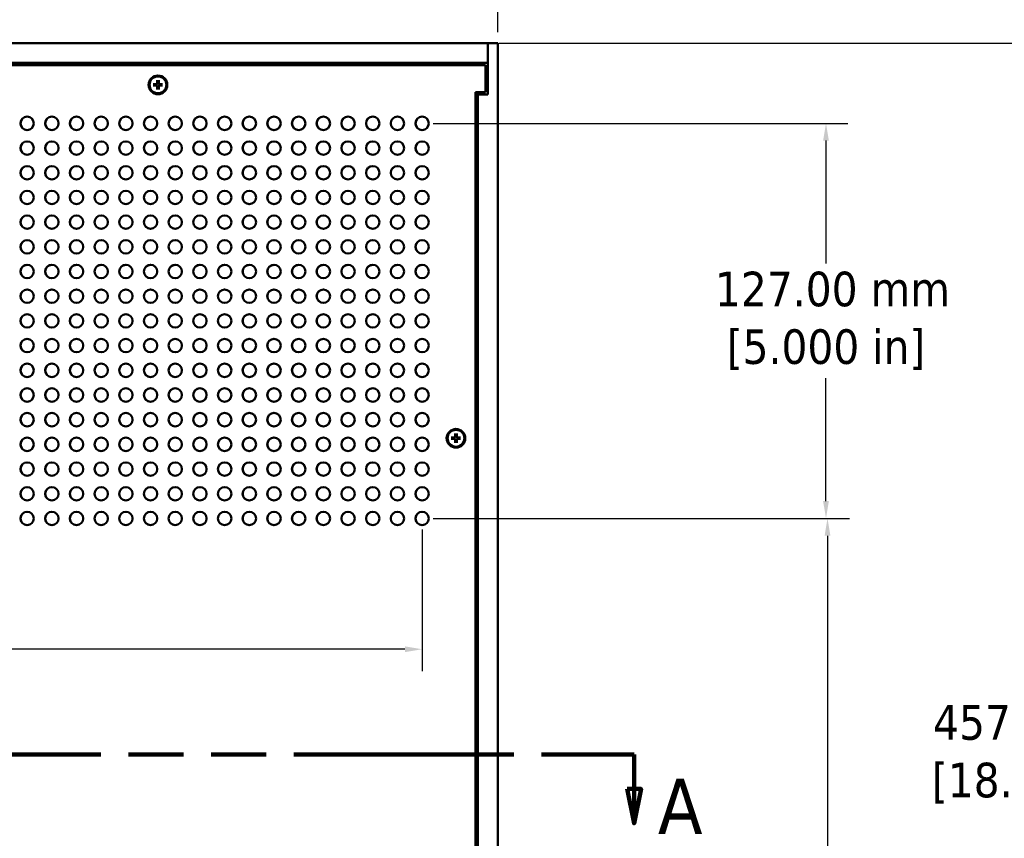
# Model space of a CAD drawing. Header units: millimetres. Extents: x 6 to 1913, y 34 to 1208.
# Tile 8 of 19: x 466 to 783, y 660 to 923. Entities that reach past the tile are written whole.
import ezdxf

# ---------------------------------------------------------------- set-up
doc = ezdxf.new("R2010")
doc.units = ezdxf.units.MM
doc.header["$LTSCALE"] = 2.222222
doc.linetypes.add('DOUBLE_DASH_CHAIN', pattern=[1.2403, 0.6614, -0.0827, 0.1654, -0.0827, 0.1654, -0.0827])
for name, color, linetype, lineweight in [('Dimension (ANSI)', 7, 'Continuous', 25), ('Section Line (ANSI)', 7, 'DOUBLE_DASH_CHAIN', 100), ('Visible (ANSI)', 7, 'Continuous', 50)]:
    doc.layers.add(name, color=color, linetype=linetype, lineweight=lineweight)
doc.styles.add('Label Text (ANSI)', font='tahoma.ttf')
doc.styles.add('Note Text (ANSI)', font='tahoma.ttf')
doc.dimstyles.new('Default - mm (ANSI)', dxfattribs={"dimscale": 2.222222, "dimtxt": 5, "dimasz": 2.5, "dimexe": 3.175, "dimexo": 1.6002, "dimgap": 0.8, "dimtad": 0, "dimtih": 1, "dimtoh": 1, "dimrnd": 1e-08, "dimzin": 0, "dimdsep": 46, "dimtxsty": 'Note Text (ANSI)', "dimcen": 0.09, "dimdle": 10, "dimclrd": 256, "dimclre": 256, "dimclrt": 256, "dimadec": 1, "dimazin": 0, "dimtfac": 0.6096, "dimtofl": 0, "dimtmove": 0, "dimatfit": 3, "dimldrblk": 'Filled-1', "dimfxl": 1, "dimtolj": 1, "dimtzin": 0, "dimlwd": -1, "dimlwe": -1, "dimarcsym": 0})

# ---------------------------------------------------------------- blocks, each defined once
blk = doc.blocks.new('2dTransSection0')
at = {"layer": 'Section Line (ANSI)', "linetype": 'DOUBLE_DASH_CHAIN', "ltscale": 21.683552}
blk.add_line((70.12, 309.17), (298.67, 309.17), dxfattribs=at)
at = {"layer": 'Section Line (ANSI)', "linetype": 'Continuous'}
for p, q in [((285.27, 309.17), (298.67, 309.17)), ((298.67, 309.17), (298.67, 304.17)), ((297.67, 304.17), (298.67, 299.17)), ((299.67, 304.17), (297.67, 304.17)), ((298.67, 304.17), (298.67, 299.17)), ((298.67, 299.17), (299.67, 304.17))]:
    blk.add_line(p, q, dxfattribs=at)
at = {"layer": 'Section Line (ANSI)', "linetype": 'Continuous', "flags": 128}
blk.add_lwpolyline([(297.67, 304.17), (298.67, 299.17), (299.67, 304.17), (297.67, 304.17)], dxfattribs=at)
at = {"layer": 'Section Line (ANSI)'}
blk.add_solid([(297.67, 304.17), (298.67, 299.17), (299.67, 304.17), (297.67, 304.17)], dxfattribs=at)
at = {"layer": 'Section Line (ANSI)', "insert": (302.11, 297.67), "char_height": 8, "attachment_point": 7, "style": 'Label Text (ANSI)'}
blk.add_mtext('A', dxfattribs=at)
blk = doc.blocks.new('*D16')
at = {"layer": 'Defpoints', "color": 0, "transparency": 16777216}
for p in [(616.68, 915.65), (795.55, 915.65), (650.33, 458.45)]:
    blk.add_point(p, dxfattribs=at)
at = {"layer": 'Dimension (ANSI)', "transparency": 16777216}
for p, q in [((620.23, 915.65), (802.61, 915.65)), ((795.55, 910.09), (795.55, 705.47)), ((795.55, 464), (795.55, 668.63)), ((653.89, 458.45), (802.61, 458.45))]:
    blk.add_line(p, q, dxfattribs=at)
for points in [[(794.62, 910.09), (796.48, 910.09), (795.55, 915.65)], [(794.62, 464), (796.48, 464), (795.55, 458.45)]]:
    blk.add_solid(points, dxfattribs=at)
at = {"layer": 'Dimension (ANSI)', "transparency": 16777216, "insert": (795.55, 687.05), "char_height": 11.1111, "attachment_point": 5, "style": 'Note Text (ANSI)'}
blk.add_mtext('\\A1; 457.20 mm\\P[18.000 in]', dxfattribs=at)
blk = doc.blocks.new('Filled-1')
at = {"color": 0}
for p, q in [((0, 0), (-1, 0.333)), ((-1, 0.333), (-1, -0.333)), ((-1, 0), (0, 0)), ((-1, -0.333), (0, 0))]:
    blk.add_line(p, q, dxfattribs=at)
at = {"color": 0, "flags": 128}
blk.add_lwpolyline([(-1, -0.333), (0, 0), (-1, 0.333), (-1, -0.333)], dxfattribs=at)
at = {"color": 0}
blk.add_solid([(-1, -0.333), (0, 0), (-1, 0.333), (-1, -0.333)], dxfattribs=at)
blk = doc.blocks.new('*D17')
at = {"layer": 'Defpoints', "color": 0, "transparency": 16777216}
for p in [(198.2, 964.54), (198.2, 915.65), (619.85, 915.65)]:
    blk.add_point(p, dxfattribs=at)
at = {"layer": 'Dimension (ANSI)', "transparency": 16777216}
for p, q in [((198.2, 919.2), (198.2, 971.59)), ((619.85, 919.2), (619.85, 971.59)), ((203.76, 964.54), (469.22, 964.54)), ((614.3, 964.54), (553.38, 964.54))]:
    blk.add_line(p, q, dxfattribs=at)
for points in [[(203.76, 965.46), (203.76, 963.61), (198.2, 964.54)], [(614.3, 965.46), (614.3, 963.61), (619.85, 964.54)]]:
    blk.add_solid(points, dxfattribs=at)
at = {"layer": 'Dimension (ANSI)', "transparency": 16777216, "insert": (511.3, 964.54), "char_height": 11.1111, "attachment_point": 5, "style": 'Note Text (ANSI)'}
blk.add_mtext('\\A1; 421.65 mm\\P[16.600 in]', dxfattribs=at)
blk = doc.blocks.new('*D20')
at = {"layer": 'Defpoints', "color": 0, "transparency": 16777216}
for p in [(595.57, 762.88), (725.89, 762.88), (650.33, 458.45)]:
    blk.add_point(p, dxfattribs=at)
at = {"layer": 'Dimension (ANSI)', "transparency": 16777216}
for p, q in [((599.13, 762.88), (732.95, 762.88)), ((725.89, 757.32), (725.89, 632.76)), ((725.89, 464), (725.89, 595.92)), ((653.89, 458.45), (732.95, 458.45))]:
    blk.add_line(p, q, dxfattribs=at)
for points in [[(724.97, 757.32), (726.82, 757.32), (725.89, 762.88)], [(724.97, 464), (726.82, 464), (725.89, 458.45)]]:
    blk.add_solid(points, dxfattribs=at)
at = {"layer": 'Dimension (ANSI)', "transparency": 16777216, "insert": (725.89, 614.34), "char_height": 11.1111, "attachment_point": 5, "style": 'Note Text (ANSI)'}
blk.add_mtext('\\A1; 304.43 mm\\P[11.985 in]', dxfattribs=at)
blk = doc.blocks.new('*D24')
at = {"layer": 'Defpoints', "color": 0, "transparency": 16777216}
for p in [(595.54, 889.88), (725.41, 889.88), (595.54, 762.88)]:
    blk.add_point(p, dxfattribs=at)
at = {"layer": 'Dimension (ANSI)', "transparency": 16777216}
for p, q in [((599.1, 889.88), (732.47, 889.88)), ((725.41, 884.32), (725.41, 844.8)), ((725.41, 768.44), (725.41, 807.96)), ((599.1, 762.88), (732.47, 762.88))]:
    blk.add_line(p, q, dxfattribs=at)
for points in [[(724.48, 884.32), (726.34, 884.32), (725.41, 889.88)], [(724.48, 768.44), (726.34, 768.44), (725.41, 762.88)]]:
    blk.add_solid(points, dxfattribs=at)
at = {"layer": 'Dimension (ANSI)', "transparency": 16777216, "insert": (725.41, 826.38), "char_height": 11.1111, "attachment_point": 5, "style": 'Note Text (ANSI)'}
blk.add_mtext('\\A1; 127.00 mm\\P[5.000 in]', dxfattribs=at)
blk = doc.blocks.new('*D25')
at = {"layer": 'Defpoints', "color": 0, "transparency": 16777216}
for p in [(222.48, 762.88), (595.54, 762.88), (595.54, 720.84)]:
    blk.add_point(p, dxfattribs=at)
at = {"layer": 'Dimension (ANSI)', "transparency": 16777216}
for p, q in [((222.48, 759.32), (222.48, 713.78)), ((595.54, 759.32), (595.54, 713.78)), ((228.04, 720.84), (300.73, 720.84)), ((589.99, 720.84), (384.89, 720.84))]:
    blk.add_line(p, q, dxfattribs=at)
for points in [[(228.04, 721.76), (228.04, 719.91), (222.48, 720.84)], [(589.99, 721.76), (589.99, 719.91), (595.54, 720.84)]]:
    blk.add_solid(points, dxfattribs=at)
at = {"layer": 'Dimension (ANSI)', "transparency": 16777216, "insert": (342.81, 720.84), "char_height": 11.1111, "attachment_point": 5, "style": 'Note Text (ANSI)'}
blk.add_mtext('\\A1; 373.06 mm\\P[14.687 in]', dxfattribs=at)

msp = doc.modelspace()

# ---------------------------------------------------------------- linework, layer by layer
at = {"layer": 'Visible (ANSI)'}
for p, q in [((201.376, 915.649), (616.676, 915.649)), ((616.676, 909.299), (616.676, 915.649)), ((619.851, 915.649), (616.676, 915.649)), ((616.676, 915.649), (616.676, 899.139)), ((619.851, 915.649), (619.851, 458.449)), ((201.376, 909.299), (616.676, 909.299)), ((615.911, 908.549), (202.111, 908.549)), ((615.911, 899.899), (615.911, 908.549)), ((615.911, 908.029), (616.676, 908.029)), ((509.112, 902.476), (510.167, 902.501)), ((510.384, 903.749), (510.359, 902.694)), ((510.839, 903.749), (510.864, 902.694)), ((512.111, 902.476), (511.056, 902.501)), ((509.112, 902.022), (510.167, 901.997)), ((510.384, 900.749), (510.359, 901.804)), ((510.839, 900.749), (510.864, 901.804)), ((512.111, 902.022), (511.056, 901.997)), ((612.736, 474.199), (612.736, 899.899)), ((612.736, 899.899), (615.911, 899.899)), ((613.501, 899.139), (612.736, 899.139)), ((616.676, 899.139), (613.501, 899.139)), ((613.501, 899.139), (613.501, 474.959)), ((604.937, 788.876), (605.992, 788.901)), ((604.937, 788.422), (605.992, 788.397)), ((606.209, 790.149), (606.184, 789.094)), ((606.664, 790.149), (606.689, 789.094)), ((607.936, 788.876), (606.881, 788.901)), ((607.936, 788.422), (606.881, 788.397)), ((606.209, 787.149), (606.184, 788.204)), ((606.664, 787.149), (606.689, 788.204))]:
    msp.add_line(p, q, dxfattribs=at)
for centre, radius in [((510.611, 902.249), 3), ((510.611, 902.249), 2.715), ((468.543, 889.88), 2.159), ((476.48, 889.88), 2.159), ((484.418, 889.88), 2.159), ((492.355, 889.88), 2.159), ((500.293, 889.88), 2.159), ((508.23, 889.88), 2.159), ((516.168, 889.88), 2.159), ((524.105, 889.88), 2.159), ((532.043, 889.88), 2.159), ((539.98, 889.88), 2.159), ((547.918, 889.88), 2.159), ((555.855, 889.88), 2.159), ((563.793, 889.88), 2.159), ((571.73, 889.88), 2.159), ((579.668, 889.88), 2.159), ((587.605, 889.88), 2.159), ((595.543, 889.88), 2.159), ((468.543, 881.942), 2.159), ((476.48, 881.942), 2.159), ((484.418, 881.942), 2.159), ((492.355, 881.942), 2.159), ((500.293, 881.942), 2.159), ((508.23, 881.942), 2.159), ((516.168, 881.942), 2.159), ((524.105, 881.942), 2.159), ((532.043, 881.942), 2.159), ((539.98, 881.942), 2.159), ((547.918, 881.942), 2.159), ((555.855, 881.942), 2.159), ((563.793, 881.942), 2.159), ((571.73, 881.942), 2.159), ((579.668, 881.942), 2.159), ((587.605, 881.942), 2.159), ((595.543, 881.942), 2.159), ((468.543, 874.005), 2.159), ((476.48, 874.005), 2.159), ((484.418, 874.005), 2.159), ((492.355, 874.005), 2.159), ((500.293, 874.005), 2.159), ((508.23, 874.005), 2.159), ((516.168, 874.005), 2.159), ((524.105, 874.005), 2.159), ((532.043, 874.005), 2.159), ((539.98, 874.005), 2.159), ((547.918, 874.005), 2.159), ((555.855, 874.005), 2.159), ((563.793, 874.005), 2.159), ((571.73, 874.005), 2.159), ((579.668, 874.005), 2.159), ((587.605, 874.005), 2.159), ((595.543, 874.005), 2.159), ((468.543, 866.067), 2.159), ((476.48, 866.067), 2.159), ((484.418, 866.067), 2.159), ((492.355, 866.067), 2.159), ((500.293, 866.067), 2.159), ((508.23, 866.067), 2.159), ((516.168, 866.067), 2.159), ((524.105, 866.067), 2.159), ((532.043, 866.067), 2.159), ((539.98, 866.067), 2.159), ((547.918, 866.067), 2.159), ((555.855, 866.067), 2.159), ((563.793, 866.067), 2.159), ((571.73, 866.067), 2.159), ((579.668, 866.067), 2.159), ((587.605, 866.067), 2.159), ((595.543, 866.067), 2.159), ((468.543, 858.13), 2.159), ((476.48, 858.13), 2.159), ((484.418, 858.13), 2.159), ((492.355, 858.13), 2.159), ((500.293, 858.13), 2.159), ((508.23, 858.13), 2.159), ((516.168, 858.13), 2.159), ((524.105, 858.13), 2.159), ((532.043, 858.13), 2.159), ((539.98, 858.13), 2.159), ((547.918, 858.13), 2.159), ((555.855, 858.13), 2.159), ((563.793, 858.13), 2.159), ((571.73, 858.13), 2.159), ((579.668, 858.13), 2.159), ((587.605, 858.13), 2.159), ((595.543, 858.13), 2.159), ((468.543, 850.192), 2.159), ((476.48, 850.192), 2.159), ((484.418, 850.192), 2.159), ((492.355, 850.192), 2.159), ((500.293, 850.192), 2.159), ((508.23, 850.192), 2.159), ((516.168, 850.192), 2.159), ((524.105, 850.192), 2.159), ((532.043, 850.192), 2.159), ((539.98, 850.192), 2.159), ((547.918, 850.192), 2.159), ((555.855, 850.192), 2.159), ((563.793, 850.192), 2.159), ((571.73, 850.192), 2.159), ((579.668, 850.192), 2.159), ((587.605, 850.192), 2.159), ((595.543, 850.192), 2.159), ((468.543, 842.255), 2.159), ((476.48, 842.255), 2.159), ((484.418, 842.255), 2.159), ((492.355, 842.255), 2.159), ((500.293, 842.255), 2.159), ((508.23, 842.255), 2.159), ((516.168, 842.255), 2.159), ((524.105, 842.255), 2.159), ((532.043, 842.255), 2.159), ((539.98, 842.255), 2.159), ((547.918, 842.255), 2.159), ((555.855, 842.255), 2.159), ((563.793, 842.255), 2.159), ((571.73, 842.255), 2.159), ((579.668, 842.255), 2.159), ((587.605, 842.255), 2.159), ((595.543, 842.255), 2.159), ((468.543, 834.317), 2.159), ((476.48, 834.317), 2.159), ((484.418, 834.317), 2.159), ((492.355, 834.317), 2.159), ((500.293, 834.317), 2.159), ((508.23, 834.317), 2.159), ((516.168, 834.317), 2.159), ((524.105, 834.317), 2.159), ((532.043, 834.317), 2.159), ((539.98, 834.317), 2.159), ((547.918, 834.317), 2.159), ((555.855, 834.317), 2.159), ((563.793, 834.317), 2.159), ((571.73, 834.317), 2.159), ((579.668, 834.317), 2.159), ((587.605, 834.317), 2.159), ((595.543, 834.317), 2.159), ((468.543, 826.38), 2.159), ((476.48, 826.38), 2.159), ((484.418, 826.38), 2.159), ((492.355, 826.38), 2.159), ((500.293, 826.38), 2.159), ((508.23, 826.38), 2.159), ((516.168, 826.38), 2.159), ((524.105, 826.38), 2.159), ((532.043, 826.38), 2.159), ((539.98, 826.38), 2.159), ((547.918, 826.38), 2.159), ((555.855, 826.38), 2.159), ((563.793, 826.38), 2.159), ((571.73, 826.38), 2.159), ((579.668, 826.38), 2.159), ((587.605, 826.38), 2.159), ((595.543, 826.38), 2.159), ((468.543, 818.442), 2.159), ((476.48, 818.442), 2.159), ((484.418, 818.442), 2.159), ((492.355, 818.442), 2.159), ((500.293, 818.442), 2.159), ((508.23, 818.442), 2.159), ((516.168, 818.442), 2.159), ((524.105, 818.442), 2.159), ((532.043, 818.442), 2.159), ((539.98, 818.442), 2.159), ((547.918, 818.442), 2.159), ((555.855, 818.442), 2.159), ((563.793, 818.442), 2.159), ((571.73, 818.442), 2.159), ((579.668, 818.442), 2.159), ((587.605, 818.442), 2.159), ((595.543, 818.442), 2.159), ((468.543, 810.505), 2.159), ((476.48, 810.505), 2.159), ((484.418, 810.505), 2.159), ((492.355, 810.505), 2.159), ((500.293, 810.505), 2.159), ((508.23, 810.505), 2.159), ((516.168, 810.505), 2.159), ((524.105, 810.505), 2.159), ((532.043, 810.505), 2.159), ((539.98, 810.505), 2.159), ((547.918, 810.505), 2.159), ((555.855, 810.505), 2.159), ((563.793, 810.505), 2.159), ((571.73, 810.505), 2.159), ((579.668, 810.505), 2.159), ((587.605, 810.505), 2.159), ((595.543, 810.505), 2.159), ((468.543, 802.567), 2.159), ((476.48, 802.567), 2.159), ((484.418, 802.567), 2.159), ((492.355, 802.567), 2.159), ((500.293, 802.567), 2.159), ((508.23, 802.567), 2.159), ((516.168, 802.567), 2.159), ((524.105, 802.567), 2.159), ((532.043, 802.567), 2.159), ((539.98, 802.567), 2.159), ((547.918, 802.567), 2.159), ((555.855, 802.567), 2.159), ((563.793, 802.567), 2.159), ((571.73, 802.567), 2.159), ((579.668, 802.567), 2.159), ((587.605, 802.567), 2.159), ((595.543, 802.567), 2.159), ((468.543, 794.63), 2.159), ((476.48, 794.63), 2.159), ((484.418, 794.63), 2.159), ((492.355, 794.63), 2.159), ((500.293, 794.63), 2.159), ((508.23, 794.63), 2.159), ((516.168, 794.63), 2.159), ((524.105, 794.63), 2.159), ((532.043, 794.63), 2.159), ((539.98, 794.63), 2.159), ((547.918, 794.63), 2.159), ((555.855, 794.63), 2.159), ((563.793, 794.63), 2.159), ((571.73, 794.63), 2.159), ((579.668, 794.63), 2.159), ((587.605, 794.63), 2.159), ((595.543, 794.63), 2.159), ((606.436, 788.649), 3), ((468.543, 786.692), 2.159), ((476.48, 786.692), 2.159), ((484.418, 786.692), 2.159), ((492.355, 786.692), 2.159), ((500.293, 786.692), 2.159), ((508.23, 786.692), 2.159), ((516.168, 786.692), 2.159), ((524.105, 786.692), 2.159), ((532.043, 786.692), 2.159), ((539.98, 786.692), 2.159), ((547.918, 786.692), 2.159), ((555.855, 786.692), 2.159), ((563.793, 786.692), 2.159), ((571.73, 786.692), 2.159), ((579.668, 786.692), 2.159), ((587.605, 786.692), 2.159), ((595.543, 786.692), 2.159), ((606.436, 788.649), 2.715), ((468.543, 778.755), 2.159), ((476.48, 778.755), 2.159), ((484.418, 778.755), 2.159), ((492.355, 778.755), 2.159), ((500.293, 778.755), 2.159), ((508.23, 778.755), 2.159), ((516.168, 778.755), 2.159), ((524.105, 778.755), 2.159), ((532.043, 778.755), 2.159), ((539.98, 778.755), 2.159), ((547.918, 778.755), 2.159), ((555.855, 778.755), 2.159), ((563.793, 778.755), 2.159), ((571.73, 778.755), 2.159), ((579.668, 778.755), 2.159), ((587.605, 778.755), 2.159), ((595.543, 778.755), 2.159), ((468.543, 770.817), 2.159), ((476.48, 770.817), 2.159), ((484.418, 770.817), 2.159), ((492.355, 770.817), 2.159), ((500.293, 770.817), 2.159), ((508.23, 770.817), 2.159), ((516.168, 770.817), 2.159), ((524.105, 770.817), 2.159), ((532.043, 770.817), 2.159), ((539.98, 770.817), 2.159), ((547.918, 770.817), 2.159), ((555.855, 770.817), 2.159), ((563.793, 770.817), 2.159), ((571.73, 770.817), 2.159), ((579.668, 770.817), 2.159), ((587.605, 770.817), 2.159), ((595.543, 770.817), 2.159), ((468.543, 762.88), 2.159), ((476.48, 762.88), 2.159), ((484.418, 762.88), 2.159), ((492.355, 762.88), 2.159), ((500.293, 762.88), 2.159), ((508.23, 762.88), 2.159), ((516.168, 762.88), 2.159), ((524.105, 762.88), 2.159), ((532.043, 762.88), 2.159), ((539.98, 762.88), 2.159), ((547.918, 762.88), 2.159), ((555.855, 762.88), 2.159), ((563.793, 762.88), 2.159), ((571.73, 762.88), 2.159), ((579.668, 762.88), 2.159), ((587.605, 762.88), 2.159), ((595.543, 762.88), 2.159)]:
    msp.add_circle(centre, radius, dxfattribs=at)
for centre, radius, start, end in [((510.611, 902.249), 0.729, 162.39692, 197.60308), ((510.162, 902.698), 0.197, 271.34818, 358.65182), ((510.611, 902.249), 0.729, 72.39692, 107.60308), ((511.061, 902.698), 0.197, 181.34818, 268.65182), ((510.611, 902.249), 0.729, 342.39692, 17.60308), ((510.162, 901.8), 0.197, 1.34818, 88.65182), ((510.611, 902.249), 0.729, 252.39692, 287.60308), ((511.061, 901.8), 0.197, 91.34818, 178.65182), ((468.571, 889.88), 2.159, 90.37684, 269.62316), ((476.509, 889.88), 2.159, 90.37684, 269.62316), ((484.446, 889.88), 2.159, 90.37684, 269.62316), ((492.384, 889.88), 2.159, 90.37684, 269.62316), ((500.321, 889.88), 2.159, 90.37684, 269.62316), ((508.259, 889.88), 2.159, 90.37684, 269.62316), ((516.196, 889.88), 2.159, 90.37684, 269.62316), ((524.134, 889.88), 2.159, 90.37684, 269.62316), ((532.071, 889.88), 2.159, 90.37684, 269.62316), ((540.009, 889.88), 2.159, 90.37684, 269.62316), ((547.946, 889.88), 2.159, 90.37684, 269.62316), ((555.884, 889.88), 2.159, 90.37684, 269.62316), ((563.821, 889.88), 2.159, 90.37684, 269.62316), ((571.759, 889.88), 2.159, 90.37684, 269.62316), ((579.696, 889.88), 2.159, 90.37684, 269.62316), ((587.634, 889.88), 2.159, 90.37684, 269.62316), ((595.571, 889.88), 2.159, 90.37684, 269.62316), ((468.571, 881.942), 2.159, 90.37684, 269.62316), ((476.509, 881.942), 2.159, 90.37684, 269.62316), ((484.446, 881.942), 2.159, 90.37684, 269.62316), ((492.384, 881.942), 2.159, 90.37684, 269.62316), ((500.321, 881.942), 2.159, 90.37684, 269.62316), ((508.259, 881.942), 2.159, 90.37684, 269.62316), ((516.196, 881.942), 2.159, 90.37684, 269.62316), ((524.134, 881.942), 2.159, 90.37684, 269.62316), ((532.071, 881.942), 2.159, 90.37684, 269.62316), ((540.009, 881.942), 2.159, 90.37684, 269.62316), ((547.946, 881.942), 2.159, 90.37684, 269.62316), ((555.884, 881.942), 2.159, 90.37684, 269.62316), ((563.821, 881.942), 2.159, 90.37684, 269.62316), ((571.759, 881.942), 2.159, 90.37684, 269.62316), ((579.696, 881.942), 2.159, 90.37684, 269.62316), ((587.634, 881.942), 2.159, 90.37684, 269.62316), ((595.571, 881.942), 2.159, 90.37684, 269.62316), ((468.571, 874.005), 2.159, 90.37684, 269.62316), ((476.509, 874.005), 2.159, 90.37684, 269.62316), ((484.446, 874.005), 2.159, 90.37684, 269.62316), ((492.384, 874.005), 2.159, 90.37684, 269.62316), ((500.321, 874.005), 2.159, 90.37684, 269.62316), ((508.259, 874.005), 2.159, 90.37684, 269.62316), ((516.196, 874.005), 2.159, 90.37684, 269.62316), ((524.134, 874.005), 2.159, 90.37684, 269.62316), ((532.071, 874.005), 2.159, 90.37684, 269.62316), ((540.009, 874.005), 2.159, 90.37684, 269.62316), ((547.946, 874.005), 2.159, 90.37684, 269.62316), ((555.884, 874.005), 2.159, 90.37684, 269.62316), ((563.821, 874.005), 2.159, 90.37684, 269.62316), ((571.759, 874.005), 2.159, 90.37684, 269.62316), ((579.696, 874.005), 2.159, 90.37684, 269.62316), ((587.634, 874.005), 2.159, 90.37684, 269.62316), ((595.571, 874.005), 2.159, 90.37684, 269.62316), ((468.571, 866.067), 2.159, 90.37684, 269.62316), ((476.509, 866.067), 2.159, 90.37684, 269.62316), ((484.446, 866.067), 2.159, 90.37684, 269.62316), ((492.384, 866.067), 2.159, 90.37684, 269.62316), ((500.321, 866.067), 2.159, 90.37684, 269.62316), ((508.259, 866.067), 2.159, 90.37684, 269.62316), ((516.196, 866.067), 2.159, 90.37684, 269.62316), ((524.134, 866.067), 2.159, 90.37684, 269.62316), ((532.071, 866.067), 2.159, 90.37684, 269.62316), ((540.009, 866.067), 2.159, 90.37684, 269.62316), ((547.946, 866.067), 2.159, 90.37684, 269.62316), ((555.884, 866.067), 2.159, 90.37684, 269.62316), ((563.821, 866.067), 2.159, 90.37684, 269.62316), ((571.759, 866.067), 2.159, 90.37684, 269.62316), ((579.696, 866.067), 2.159, 90.37684, 269.62316), ((587.634, 866.067), 2.159, 90.37684, 269.62316), ((595.571, 866.067), 2.159, 90.37684, 269.62316), ((468.571, 858.13), 2.159, 90.37684, 269.62316), ((476.509, 858.13), 2.159, 90.37684, 269.62316), ((484.446, 858.13), 2.159, 90.37684, 269.62316), ((492.384, 858.13), 2.159, 90.37684, 269.62316), ((500.321, 858.13), 2.159, 90.37684, 269.62316), ((508.259, 858.13), 2.159, 90.37684, 269.62316), ((516.196, 858.13), 2.159, 90.37684, 269.62316), ((524.134, 858.13), 2.159, 90.37684, 269.62316), ((532.071, 858.13), 2.159, 90.37684, 269.62316), ((540.009, 858.13), 2.159, 90.37684, 269.62316), ((547.946, 858.13), 2.159, 90.37684, 269.62316), ((555.884, 858.13), 2.159, 90.37684, 269.62316), ((563.821, 858.13), 2.159, 90.37684, 269.62316), ((571.759, 858.13), 2.159, 90.37684, 269.62316), ((579.696, 858.13), 2.159, 90.37684, 269.62316), ((587.634, 858.13), 2.159, 90.37684, 269.62316), ((595.571, 858.13), 2.159, 90.37684, 269.62316), ((468.571, 850.192), 2.159, 90.37684, 269.62316), ((476.509, 850.192), 2.159, 90.37684, 269.62316), ((484.446, 850.192), 2.159, 90.37684, 269.62316), ((492.384, 850.192), 2.159, 90.37684, 269.62316), ((500.321, 850.192), 2.159, 90.37684, 269.62316), ((508.259, 850.192), 2.159, 90.37684, 269.62316), ((516.196, 850.192), 2.159, 90.37684, 269.62316), ((524.134, 850.192), 2.159, 90.37684, 269.62316), ((532.071, 850.192), 2.159, 90.37684, 269.62316), ((540.009, 850.192), 2.159, 90.37684, 269.62316), ((547.946, 850.192), 2.159, 90.37684, 269.62316), ((555.884, 850.192), 2.159, 90.37684, 269.62316), ((563.821, 850.192), 2.159, 90.37684, 269.62316), ((571.759, 850.192), 2.159, 90.37684, 269.62316), ((579.696, 850.192), 2.159, 90.37684, 269.62316), ((587.634, 850.192), 2.159, 90.37684, 269.62316), ((595.571, 850.192), 2.159, 90.37684, 269.62316), ((468.571, 842.255), 2.159, 90.37684, 269.62316), ((476.509, 842.255), 2.159, 90.37684, 269.62316), ((484.446, 842.255), 2.159, 90.37684, 269.62316), ((492.384, 842.255), 2.159, 90.37684, 269.62316), ((500.321, 842.255), 2.159, 90.37684, 269.62316), ((508.259, 842.255), 2.159, 90.37684, 269.62316), ((516.196, 842.255), 2.159, 90.37684, 269.62316), ((524.134, 842.255), 2.159, 90.37684, 269.62316), ((532.071, 842.255), 2.159, 90.37684, 269.62316), ((540.009, 842.255), 2.159, 90.37684, 269.62316), ((547.946, 842.255), 2.159, 90.37684, 269.62316), ((555.884, 842.255), 2.159, 90.37684, 269.62316), ((563.821, 842.255), 2.159, 90.37684, 269.62316), ((571.759, 842.255), 2.159, 90.37684, 269.62316), ((579.696, 842.255), 2.159, 90.37684, 269.62316), ((587.634, 842.255), 2.159, 90.37684, 269.62316), ((595.571, 842.255), 2.159, 90.37684, 269.62316), ((468.571, 834.317), 2.159, 90.37684, 269.62316), ((476.509, 834.317), 2.159, 90.37684, 269.62316), ((484.446, 834.317), 2.159, 90.37684, 269.62316), ((492.384, 834.317), 2.159, 90.37684, 269.62316), ((500.321, 834.317), 2.159, 90.37684, 269.62316), ((508.259, 834.317), 2.159, 90.37684, 269.62316), ((516.196, 834.317), 2.159, 90.37684, 269.62316), ((524.134, 834.317), 2.159, 90.37684, 269.62316), ((532.071, 834.317), 2.159, 90.37684, 269.62316), ((540.009, 834.317), 2.159, 90.37684, 269.62316), ((547.946, 834.317), 2.159, 90.37684, 269.62316), ((555.884, 834.317), 2.159, 90.37684, 269.62316), ((563.821, 834.317), 2.159, 90.37684, 269.62316), ((571.759, 834.317), 2.159, 90.37684, 269.62316), ((579.696, 834.317), 2.159, 90.37684, 269.62316), ((587.634, 834.317), 2.159, 90.37684, 269.62316), ((595.571, 834.317), 2.159, 90.37684, 269.62316), ((468.571, 826.38), 2.159, 90.37684, 269.62316), ((476.509, 826.38), 2.159, 90.37684, 269.62316), ((484.446, 826.38), 2.159, 90.37684, 269.62316), ((492.384, 826.38), 2.159, 90.37684, 269.62316), ((500.321, 826.38), 2.159, 90.37684, 269.62316), ((508.259, 826.38), 2.159, 90.37684, 269.62316), ((516.196, 826.38), 2.159, 90.37684, 269.62316), ((524.134, 826.38), 2.159, 90.37684, 269.62316), ((532.071, 826.38), 2.159, 90.37684, 269.62316), ((540.009, 826.38), 2.159, 90.37684, 269.62316), ((547.946, 826.38), 2.159, 90.37684, 269.62316), ((555.884, 826.38), 2.159, 90.37684, 269.62316), ((563.821, 826.38), 2.159, 90.37684, 269.62316), ((571.759, 826.38), 2.159, 90.37684, 269.62316), ((579.696, 826.38), 2.159, 90.37684, 269.62316), ((587.634, 826.38), 2.159, 90.37684, 269.62316), ((595.571, 826.38), 2.159, 90.37684, 269.62316), ((468.571, 818.442), 2.159, 90.37684, 269.62316), ((476.509, 818.442), 2.159, 90.37684, 269.62316), ((484.446, 818.442), 2.159, 90.37684, 269.62316), ((492.384, 818.442), 2.159, 90.37684, 269.62316), ((500.321, 818.442), 2.159, 90.37684, 269.62316), ((508.259, 818.442), 2.159, 90.37684, 269.62316), ((516.196, 818.442), 2.159, 90.37684, 269.62316), ((524.134, 818.442), 2.159, 90.37684, 269.62316), ((532.071, 818.442), 2.159, 90.37684, 269.62316), ((540.009, 818.442), 2.159, 90.37684, 269.62316), ((547.946, 818.442), 2.159, 90.37684, 269.62316), ((555.884, 818.442), 2.159, 90.37684, 269.62316), ((563.821, 818.442), 2.159, 90.37684, 269.62316), ((571.759, 818.442), 2.159, 90.37684, 269.62316), ((579.696, 818.442), 2.159, 90.37684, 269.62316), ((587.634, 818.442), 2.159, 90.37684, 269.62316), ((595.571, 818.442), 2.159, 90.37684, 269.62316), ((468.571, 810.505), 2.159, 90.37684, 269.62316), ((476.509, 810.505), 2.159, 90.37684, 269.62316), ((484.446, 810.505), 2.159, 90.37684, 269.62316), ((492.384, 810.505), 2.159, 90.37684, 269.62316), ((500.321, 810.505), 2.159, 90.37684, 269.62316), ((508.259, 810.505), 2.159, 90.37684, 269.62316), ((516.196, 810.505), 2.159, 90.37684, 269.62316), ((524.134, 810.505), 2.159, 90.37684, 269.62316), ((532.071, 810.505), 2.159, 90.37684, 269.62316), ((540.009, 810.505), 2.159, 90.37684, 269.62316), ((547.946, 810.505), 2.159, 90.37684, 269.62316), ((555.884, 810.505), 2.159, 90.37684, 269.62316), ((563.821, 810.505), 2.159, 90.37684, 269.62316), ((571.759, 810.505), 2.159, 90.37684, 269.62316), ((579.696, 810.505), 2.159, 90.37684, 269.62316), ((587.634, 810.505), 2.159, 90.37684, 269.62316), ((595.571, 810.505), 2.159, 90.37684, 269.62316), ((468.571, 802.567), 2.159, 90.37684, 269.62316), ((476.509, 802.567), 2.159, 90.37684, 269.62316), ((484.446, 802.567), 2.159, 90.37684, 269.62316), ((492.384, 802.567), 2.159, 90.37684, 269.62316), ((500.321, 802.567), 2.159, 90.37684, 269.62316), ((508.259, 802.567), 2.159, 90.37684, 269.62316), ((516.196, 802.567), 2.159, 90.37684, 269.62316), ((524.134, 802.567), 2.159, 90.37684, 269.62316), ((532.071, 802.567), 2.159, 90.37684, 269.62316), ((540.009, 802.567), 2.159, 90.37684, 269.62316), ((547.946, 802.567), 2.159, 90.37684, 269.62316), ((555.884, 802.567), 2.159, 90.37684, 269.62316), ((563.821, 802.567), 2.159, 90.37684, 269.62316), ((571.759, 802.567), 2.159, 90.37684, 269.62316), ((579.696, 802.567), 2.159, 90.37684, 269.62316), ((587.634, 802.567), 2.159, 90.37684, 269.62316), ((595.571, 802.567), 2.159, 90.37684, 269.62316), ((468.571, 794.63), 2.159, 90.37684, 269.62316), ((476.509, 794.63), 2.159, 90.37684, 269.62316), ((484.446, 794.63), 2.159, 90.37684, 269.62316), ((492.384, 794.63), 2.159, 90.37684, 269.62316), ((500.321, 794.63), 2.159, 90.37684, 269.62316), ((508.259, 794.63), 2.159, 90.37684, 269.62316), ((516.196, 794.63), 2.159, 90.37684, 269.62316), ((524.134, 794.63), 2.159, 90.37684, 269.62316), ((532.071, 794.63), 2.159, 90.37684, 269.62316), ((540.009, 794.63), 2.159, 90.37684, 269.62316), ((547.946, 794.63), 2.159, 90.37684, 269.62316), ((555.884, 794.63), 2.159, 90.37684, 269.62316), ((563.821, 794.63), 2.159, 90.37684, 269.62316), ((571.759, 794.63), 2.159, 90.37684, 269.62316), ((579.696, 794.63), 2.159, 90.37684, 269.62316), ((587.634, 794.63), 2.159, 90.37684, 269.62316), ((595.571, 794.63), 2.159, 90.37684, 269.62316), ((468.571, 786.692), 2.159, 90.37684, 269.62316), ((476.509, 786.692), 2.159, 90.37684, 269.62316), ((484.446, 786.692), 2.159, 90.37684, 269.62316), ((492.384, 786.692), 2.159, 90.37684, 269.62316), ((500.321, 786.692), 2.159, 90.37684, 269.62316), ((508.259, 786.692), 2.159, 90.37684, 269.62316), ((516.196, 786.692), 2.159, 90.37684, 269.62316), ((524.134, 786.692), 2.159, 90.37684, 269.62316), ((532.071, 786.692), 2.159, 90.37684, 269.62316), ((540.009, 786.692), 2.159, 90.37684, 269.62316), ((547.946, 786.692), 2.159, 90.37684, 269.62316), ((555.884, 786.692), 2.159, 90.37684, 269.62316), ((563.821, 786.692), 2.159, 90.37684, 269.62316), ((571.759, 786.692), 2.159, 90.37684, 269.62316), ((579.696, 786.692), 2.159, 90.37684, 269.62316), ((587.634, 786.692), 2.159, 90.37684, 269.62316), ((595.571, 786.692), 2.159, 90.37684, 269.62316), ((606.436, 788.649), 0.729, 162.39692, 197.60308), ((605.987, 789.098), 0.197, 271.34818, 358.65182), ((605.987, 788.2), 0.197, 1.34818, 88.65182), ((606.436, 788.649), 0.729, 72.39692, 107.60308), ((606.886, 789.098), 0.197, 181.34818, 268.65182), ((606.886, 788.2), 0.197, 91.34818, 178.65182), ((606.436, 788.649), 0.729, 342.39692, 17.60308), ((606.436, 788.649), 0.729, 252.39692, 287.60308), ((468.571, 778.755), 2.159, 90.37684, 269.62316), ((476.509, 778.755), 2.159, 90.37684, 269.62316), ((484.446, 778.755), 2.159, 90.37684, 269.62316), ((492.384, 778.755), 2.159, 90.37684, 269.62316), ((500.321, 778.755), 2.159, 90.37684, 269.62316), ((508.259, 778.755), 2.159, 90.37684, 269.62316), ((516.196, 778.755), 2.159, 90.37684, 269.62316), ((524.134, 778.755), 2.159, 90.37684, 269.62316), ((532.071, 778.755), 2.159, 90.37684, 269.62316), ((540.009, 778.755), 2.159, 90.37684, 269.62316), ((547.946, 778.755), 2.159, 90.37684, 269.62316), ((555.884, 778.755), 2.159, 90.37684, 269.62316), ((563.821, 778.755), 2.159, 90.37684, 269.62316), ((571.759, 778.755), 2.159, 90.37684, 269.62316), ((579.696, 778.755), 2.159, 90.37684, 269.62316), ((587.634, 778.755), 2.159, 90.37684, 269.62316), ((595.571, 778.755), 2.159, 90.37684, 269.62316), ((468.571, 770.817), 2.159, 90.37684, 269.62316), ((476.509, 770.817), 2.159, 90.37684, 269.62316), ((484.446, 770.817), 2.159, 90.37684, 269.62316), ((492.384, 770.817), 2.159, 90.37684, 269.62316), ((500.321, 770.817), 2.159, 90.37684, 269.62316), ((508.259, 770.817), 2.159, 90.37684, 269.62316), ((516.196, 770.817), 2.159, 90.37684, 269.62316), ((524.134, 770.817), 2.159, 90.37684, 269.62316), ((532.071, 770.817), 2.159, 90.37684, 269.62316), ((540.009, 770.817), 2.159, 90.37684, 269.62316), ((547.946, 770.817), 2.159, 90.37684, 269.62316), ((555.884, 770.817), 2.159, 90.37684, 269.62316), ((563.821, 770.817), 2.159, 90.37684, 269.62316), ((571.759, 770.817), 2.159, 90.37684, 269.62316), ((579.696, 770.817), 2.159, 90.37684, 269.62316), ((587.634, 770.817), 2.159, 90.37684, 269.62316), ((595.571, 770.817), 2.159, 90.37684, 269.62316), ((468.571, 762.88), 2.159, 90.37684, 269.62316), ((476.509, 762.88), 2.159, 90.37684, 269.62316), ((484.446, 762.88), 2.159, 90.37684, 269.62316), ((492.384, 762.88), 2.159, 90.37684, 269.62316), ((500.321, 762.88), 2.159, 90.37684, 269.62316), ((508.259, 762.88), 2.159, 90.37684, 269.62316), ((516.196, 762.88), 2.159, 90.37684, 269.62316), ((524.134, 762.88), 2.159, 90.37684, 269.62316), ((532.071, 762.88), 2.159, 90.37684, 269.62316), ((540.009, 762.88), 2.159, 90.37684, 269.62316), ((547.946, 762.88), 2.159, 90.37684, 269.62316), ((555.884, 762.88), 2.159, 90.37684, 269.62316), ((563.821, 762.88), 2.159, 90.37684, 269.62316), ((571.759, 762.88), 2.159, 90.37684, 269.62316), ((579.696, 762.88), 2.159, 90.37684, 269.62316), ((587.634, 762.88), 2.159, 90.37684, 269.62316), ((595.571, 762.88), 2.159, 90.37684, 269.62316)]:
    msp.add_arc(centre, radius, start, end, dxfattribs=at)
for points, knots in [([(509.112, 902.476), (509.123, 902.476), (509.137, 902.477), (509.158, 902.477), (509.169, 902.477), (509.184, 902.477), (509.19, 902.477), (509.194, 902.477)], [0.0136539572, 0.0136539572, 0.0136539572, 0.0136539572, 0.017108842, 0.017108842, 0.0205337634, 0.0205337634, 0.0232838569, 0.0232838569, 0.0232838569, 0.0232838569]), ([(510.387, 902.693), (510.387, 902.679), (510.385, 902.664), (510.378, 902.631), (510.371, 902.611), (510.35, 902.572), (510.337, 902.553), (510.307, 902.524), (510.289, 902.51), (510.25, 902.489), (510.229, 902.482), (510.196, 902.475), (510.182, 902.473), (510.167, 902.473)], [0.099544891, 0.099544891, 0.099544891, 0.099544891, 0.104028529, 0.104028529, 0.110376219, 0.110376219, 0.116723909, 0.116723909, 0.123071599, 0.123071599, 0.12941929, 0.12941929, 0.133902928, 0.133902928, 0.133902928, 0.133902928]), ([(510.383, 903.666), (510.383, 903.67), (510.383, 903.677), (510.383, 903.691), (510.383, 903.703), (510.384, 903.724), (510.384, 903.737), (510.384, 903.749)], [0.0312995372, 0.0312995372, 0.0312995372, 0.0312995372, 0.0340496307, 0.0340496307, 0.0374745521, 0.0374745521, 0.040929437, 0.040929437, 0.040929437, 0.040929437]), ([(511.056, 902.473), (511.041, 902.473), (511.027, 902.475), (510.994, 902.482), (510.973, 902.489), (510.934, 902.51), (510.916, 902.524), (510.886, 902.553), (510.872, 902.572), (510.852, 902.611), (510.845, 902.631), (510.838, 902.664), (510.836, 902.679), (510.836, 902.693)], [0.099544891, 0.099544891, 0.099544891, 0.099544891, 0.104028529, 0.104028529, 0.110376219, 0.110376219, 0.116723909, 0.116723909, 0.123071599, 0.123071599, 0.12941929, 0.12941929, 0.133902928, 0.133902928, 0.133902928, 0.133902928]), ([(510.839, 903.749), (510.839, 903.737), (510.839, 903.724), (510.84, 903.703), (510.84, 903.691), (510.84, 903.677), (510.84, 903.67), (510.84, 903.666)], [0.0136539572, 0.0136539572, 0.0136539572, 0.0136539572, 0.017108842, 0.017108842, 0.0205337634, 0.0205337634, 0.0232838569, 0.0232838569, 0.0232838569, 0.0232838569]), ([(512.028, 902.477), (512.033, 902.477), (512.039, 902.477), (512.054, 902.477), (512.065, 902.477), (512.086, 902.477), (512.1, 902.476), (512.111, 902.476)], [0.0312995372, 0.0312995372, 0.0312995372, 0.0312995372, 0.0340496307, 0.0340496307, 0.0374745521, 0.0374745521, 0.040929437, 0.040929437, 0.040929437, 0.040929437]), ([(509.194, 902.021), (509.19, 902.021), (509.184, 902.021), (509.169, 902.021), (509.158, 902.021), (509.137, 902.021), (509.123, 902.021), (509.112, 902.022)], [0.0312995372, 0.0312995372, 0.0312995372, 0.0312995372, 0.0340496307, 0.0340496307, 0.0374745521, 0.0374745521, 0.040929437, 0.040929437, 0.040929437, 0.040929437]), ([(510.167, 902.025), (510.182, 902.024), (510.196, 902.023), (510.229, 902.016), (510.25, 902.009), (510.289, 901.988), (510.307, 901.974), (510.337, 901.944), (510.35, 901.926), (510.371, 901.887), (510.378, 901.866), (510.385, 901.834), (510.387, 901.819), (510.387, 901.805)], [0.099544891, 0.099544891, 0.099544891, 0.099544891, 0.104028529, 0.104028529, 0.110376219, 0.110376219, 0.116723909, 0.116723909, 0.123071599, 0.123071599, 0.12941929, 0.12941929, 0.133902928, 0.133902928, 0.133902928, 0.133902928]), ([(510.384, 900.749), (510.384, 900.76), (510.384, 900.774), (510.383, 900.795), (510.383, 900.807), (510.383, 900.821), (510.383, 900.828), (510.383, 900.832)], [0.0136539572, 0.0136539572, 0.0136539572, 0.0136539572, 0.017108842, 0.017108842, 0.0205337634, 0.0205337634, 0.0232838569, 0.0232838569, 0.0232838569, 0.0232838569]), ([(510.836, 901.805), (510.836, 901.819), (510.838, 901.834), (510.845, 901.866), (510.852, 901.887), (510.872, 901.926), (510.886, 901.944), (510.916, 901.974), (510.934, 901.988), (510.973, 902.009), (510.994, 902.016), (511.027, 902.023), (511.041, 902.024), (511.056, 902.025)], [0.099544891, 0.099544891, 0.099544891, 0.099544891, 0.104028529, 0.104028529, 0.110376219, 0.110376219, 0.116723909, 0.116723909, 0.123071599, 0.123071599, 0.12941929, 0.12941929, 0.133902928, 0.133902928, 0.133902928, 0.133902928]), ([(510.84, 900.832), (510.84, 900.828), (510.84, 900.821), (510.84, 900.807), (510.84, 900.795), (510.839, 900.774), (510.839, 900.76), (510.839, 900.749)], [0.0312995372, 0.0312995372, 0.0312995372, 0.0312995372, 0.0340496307, 0.0340496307, 0.0374745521, 0.0374745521, 0.040929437, 0.040929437, 0.040929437, 0.040929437]), ([(512.111, 902.022), (512.1, 902.021), (512.086, 902.021), (512.065, 902.021), (512.054, 902.021), (512.039, 902.021), (512.033, 902.021), (512.028, 902.021)], [0.0136539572, 0.0136539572, 0.0136539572, 0.0136539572, 0.017108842, 0.017108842, 0.0205337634, 0.0205337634, 0.0232838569, 0.0232838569, 0.0232838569, 0.0232838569]), ([(604.937, 788.876), (604.948, 788.876), (604.962, 788.877), (604.983, 788.877), (604.994, 788.877), (605.009, 788.877), (605.015, 788.877), (605.019, 788.877)], [0.0136539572, 0.0136539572, 0.0136539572, 0.0136539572, 0.017108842, 0.017108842, 0.0205337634, 0.0205337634, 0.0232838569, 0.0232838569, 0.0232838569, 0.0232838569]), ([(605.019, 788.421), (605.015, 788.421), (605.009, 788.421), (604.994, 788.421), (604.983, 788.421), (604.962, 788.421), (604.948, 788.421), (604.937, 788.422)], [0.0312995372, 0.0312995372, 0.0312995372, 0.0312995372, 0.0340496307, 0.0340496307, 0.0374745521, 0.0374745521, 0.040929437, 0.040929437, 0.040929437, 0.040929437]), ([(606.212, 789.093), (606.212, 789.079), (606.21, 789.064), (606.203, 789.031), (606.196, 789.011), (606.175, 788.972), (606.162, 788.953), (606.132, 788.924), (606.114, 788.91), (606.075, 788.889), (606.054, 788.882), (606.021, 788.875), (606.007, 788.873), (605.992, 788.873)], [0.099544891, 0.099544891, 0.099544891, 0.099544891, 0.104028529, 0.104028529, 0.110376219, 0.110376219, 0.116723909, 0.116723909, 0.123071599, 0.123071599, 0.12941929, 0.12941929, 0.133902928, 0.133902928, 0.133902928, 0.133902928]), ([(605.992, 788.425), (606.007, 788.424), (606.021, 788.423), (606.054, 788.416), (606.075, 788.409), (606.114, 788.388), (606.132, 788.374), (606.162, 788.344), (606.175, 788.326), (606.196, 788.287), (606.203, 788.266), (606.21, 788.234), (606.212, 788.219), (606.212, 788.205)], [0.099544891, 0.099544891, 0.099544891, 0.099544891, 0.104028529, 0.104028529, 0.110376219, 0.110376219, 0.116723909, 0.116723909, 0.123071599, 0.123071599, 0.12941929, 0.12941929, 0.133902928, 0.133902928, 0.133902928, 0.133902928]), ([(606.208, 790.066), (606.208, 790.07), (606.208, 790.077), (606.208, 790.091), (606.208, 790.103), (606.209, 790.124), (606.209, 790.137), (606.209, 790.149)], [0.0312995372, 0.0312995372, 0.0312995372, 0.0312995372, 0.0340496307, 0.0340496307, 0.0374745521, 0.0374745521, 0.040929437, 0.040929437, 0.040929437, 0.040929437]), ([(606.881, 788.873), (606.866, 788.873), (606.852, 788.875), (606.819, 788.882), (606.798, 788.889), (606.759, 788.91), (606.741, 788.924), (606.711, 788.953), (606.697, 788.972), (606.677, 789.011), (606.67, 789.031), (606.663, 789.064), (606.661, 789.079), (606.661, 789.093)], [0.099544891, 0.099544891, 0.099544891, 0.099544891, 0.104028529, 0.104028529, 0.110376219, 0.110376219, 0.116723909, 0.116723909, 0.123071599, 0.123071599, 0.12941929, 0.12941929, 0.133902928, 0.133902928, 0.133902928, 0.133902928]), ([(606.661, 788.205), (606.661, 788.219), (606.663, 788.234), (606.67, 788.266), (606.677, 788.287), (606.697, 788.326), (606.711, 788.344), (606.741, 788.374), (606.759, 788.388), (606.798, 788.409), (606.819, 788.416), (606.852, 788.423), (606.866, 788.424), (606.881, 788.425)], [0.099544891, 0.099544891, 0.099544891, 0.099544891, 0.104028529, 0.104028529, 0.110376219, 0.110376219, 0.116723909, 0.116723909, 0.123071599, 0.123071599, 0.12941929, 0.12941929, 0.133902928, 0.133902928, 0.133902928, 0.133902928]), ([(606.664, 790.149), (606.664, 790.137), (606.664, 790.124), (606.665, 790.103), (606.665, 790.091), (606.665, 790.077), (606.665, 790.07), (606.665, 790.066)], [0.0136539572, 0.0136539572, 0.0136539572, 0.0136539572, 0.017108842, 0.017108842, 0.0205337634, 0.0205337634, 0.0232838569, 0.0232838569, 0.0232838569, 0.0232838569]), ([(607.853, 788.877), (607.858, 788.877), (607.864, 788.877), (607.879, 788.877), (607.89, 788.877), (607.911, 788.877), (607.925, 788.876), (607.936, 788.876)], [0.0312995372, 0.0312995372, 0.0312995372, 0.0312995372, 0.0340496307, 0.0340496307, 0.0374745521, 0.0374745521, 0.040929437, 0.040929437, 0.040929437, 0.040929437]), ([(607.936, 788.422), (607.925, 788.421), (607.911, 788.421), (607.89, 788.421), (607.879, 788.421), (607.864, 788.421), (607.858, 788.421), (607.853, 788.421)], [0.0136539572, 0.0136539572, 0.0136539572, 0.0136539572, 0.017108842, 0.017108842, 0.0205337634, 0.0205337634, 0.0232838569, 0.0232838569, 0.0232838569, 0.0232838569]), ([(606.209, 787.149), (606.209, 787.16), (606.209, 787.174), (606.208, 787.195), (606.208, 787.207), (606.208, 787.221), (606.208, 787.228), (606.208, 787.232)], [0.0136539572, 0.0136539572, 0.0136539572, 0.0136539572, 0.017108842, 0.017108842, 0.0205337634, 0.0205337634, 0.0232838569, 0.0232838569, 0.0232838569, 0.0232838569]), ([(606.665, 787.232), (606.665, 787.228), (606.665, 787.221), (606.665, 787.207), (606.665, 787.195), (606.664, 787.174), (606.664, 787.16), (606.664, 787.149)], [0.0312995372, 0.0312995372, 0.0312995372, 0.0312995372, 0.0340496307, 0.0340496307, 0.0374745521, 0.0374745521, 0.040929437, 0.040929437, 0.040929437, 0.040929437])]:
    msp.add_open_spline(points, degree=3, knots=knots, dxfattribs=at)
for points, weights in [([(509.916, 902.469), (509.674, 902.472), (509.194, 902.477)], [1, 1.06325247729, 1.00306837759]), ([(510.167, 902.473), (510.066, 902.472), (509.916, 902.469)], [1.31963834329, 1.17380284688, 1]), ([(510.383, 903.666), (510.388, 903.186), (510.391, 902.944)], [1.00306837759, 1.06325247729, 1]), ([(510.391, 902.944), (510.389, 902.795), (510.387, 902.693)], [1, 1.17380284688, 1.31963834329]), ([(510.832, 902.944), (510.834, 903.186), (510.84, 903.666)], [1, 1.06325247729, 1.00306837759]), ([(510.836, 902.693), (510.834, 902.795), (510.832, 902.944)], [1.31963834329, 1.17380284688, 1]), ([(511.307, 902.469), (511.157, 902.472), (511.056, 902.473)], [1, 1.17380284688, 1.31963834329]), ([(512.028, 902.477), (511.549, 902.472), (511.307, 902.469)], [1.00306837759, 1.06325247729, 1]), ([(509.194, 902.021), (509.674, 902.026), (509.916, 902.028)], [1.00306837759, 1.06325247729, 1]), ([(509.916, 902.028), (510.066, 902.026), (510.167, 902.025)], [1, 1.17380284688, 1.31963834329]), ([(510.391, 901.554), (510.388, 901.311), (510.383, 900.832)], [1, 1.06325247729, 1.00306837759]), ([(510.387, 901.805), (510.389, 901.703), (510.391, 901.554)], [1.31963834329, 1.17380284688, 1]), ([(510.832, 901.554), (510.834, 901.703), (510.836, 901.805)], [1, 1.17380284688, 1.31963834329]), ([(510.84, 900.832), (510.834, 901.311), (510.832, 901.554)], [1.00306837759, 1.06325247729, 1]), ([(511.056, 902.025), (511.157, 902.026), (511.307, 902.028)], [1.31963834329, 1.17380284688, 1]), ([(511.307, 902.028), (511.549, 902.026), (512.028, 902.021)], [1, 1.06325247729, 1.00306837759]), ([(605.741, 788.869), (605.499, 788.872), (605.019, 788.877)], [1, 1.06325247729, 1.00306837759]), ([(605.019, 788.421), (605.499, 788.426), (605.741, 788.428)], [1.00306837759, 1.06325247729, 1]), ([(605.992, 788.873), (605.891, 788.872), (605.741, 788.869)], [1.31963834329, 1.17380284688, 1]), ([(605.741, 788.428), (605.891, 788.426), (605.992, 788.425)], [1, 1.17380284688, 1.31963834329]), ([(606.208, 790.066), (606.213, 789.586), (606.216, 789.344)], [1.00306837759, 1.06325247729, 1]), ([(606.216, 789.344), (606.214, 789.195), (606.212, 789.093)], [1, 1.17380284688, 1.31963834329]), ([(606.657, 789.344), (606.659, 789.586), (606.665, 790.066)], [1, 1.06325247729, 1.00306837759]), ([(606.661, 789.093), (606.659, 789.195), (606.657, 789.344)], [1.31963834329, 1.17380284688, 1]), ([(607.132, 788.869), (606.982, 788.872), (606.881, 788.873)], [1, 1.17380284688, 1.31963834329]), ([(606.881, 788.425), (606.982, 788.426), (607.132, 788.428)], [1.31963834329, 1.17380284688, 1]), ([(607.853, 788.877), (607.374, 788.872), (607.132, 788.869)], [1.00306837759, 1.06325247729, 1]), ([(607.132, 788.428), (607.374, 788.426), (607.853, 788.421)], [1, 1.06325247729, 1.00306837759]), ([(606.216, 787.954), (606.213, 787.711), (606.208, 787.232)], [1, 1.06325247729, 1.00306837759]), ([(606.212, 788.205), (606.214, 788.103), (606.216, 787.954)], [1.31963834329, 1.17380284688, 1]), ([(606.657, 787.954), (606.659, 788.103), (606.661, 788.205)], [1, 1.17380284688, 1.31963834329]), ([(606.665, 787.232), (606.659, 787.711), (606.657, 787.954)], [1.00306837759, 1.06325247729, 1])]:
    msp.add_rational_spline(points, weights, degree=2, dxfattribs=at)

# ---------------------------------------------------------------- block references
at = {"layer": 'Section Line (ANSI)', "xscale": 2.222222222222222, "yscale": 2.222222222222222, "zscale": 2.222222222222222}
msp.add_blockref('2dTransSection0', (0, 0), dxfattribs=at)

# ---------------------------------------------------------------- dimensions: what is measured, and where the dimension line sits
at = {"layer": 'Dimension (ANSI)'}
for base, p1, p2, angle, text, override, picture, middle in [((198.201, 964.538), (619.851, 915.649), (198.201, 915.649), 180, ' <> mm\\X[16.600 in]', {"dimtih": 0, "dimtoh": 0, "dimdec": 2, "dimpost": '', "dimtp": 0, "dimtm": 0, "dimtdec": 2, "dimatfit": 1}, '*D17', (511.299, 964.538)), ((795.55, 915.649), (650.331, 458.449), (616.676, 915.649), 90, ' <> mm\\X[18.000 in]', {"dimdec": 2, "dimpost": '', "dimtp": 0, "dimtm": 0, "dimtdec": 2, "dimatfit": 1}, '*D16', (795.55, 687.049)), ((725.409, 889.88), (595.543, 762.88), (595.543, 889.88), 90, ' <> mm\\X[5.000 in]', {"dimdec": 2, "dimpost": '', "dimtp": 0, "dimtm": 0, "dimtdec": 2, "dimatfit": 1}, '*D24', (725.409, 826.38)), ((595.543, 720.837), (222.48, 762.88), (595.543, 762.88), 180, ' <> mm\\X[14.687 in]', {"dimtih": 0, "dimtoh": 0, "dimdec": 2, "dimpost": '', "dimtp": 0, "dimtm": 0, "dimtdec": 2, "dimatfit": 1}, '*D25', (342.812, 720.837)), ((725.895, 762.88), (650.331, 458.449), (595.571, 762.88), 90, ' <> mm\\X[11.985 in]', {"dimdec": 2, "dimpost": '', "dimtp": 0, "dimtm": 0, "dimtdec": 2, "dimatfit": 1}, '*D20', (725.895, 614.342))]:
    dim = msp.add_linear_dim(base=base, p1=p1, p2=p2, angle=angle, text=text, dimstyle='Default - mm (ANSI)', override=override, dxfattribs=at)
    dim.commit()
    dim.dimension.update_dxf_attribs({"geometry": picture, "text_midpoint": middle, "dimtype": 160})

doc.saveas('drawing.dxf')
